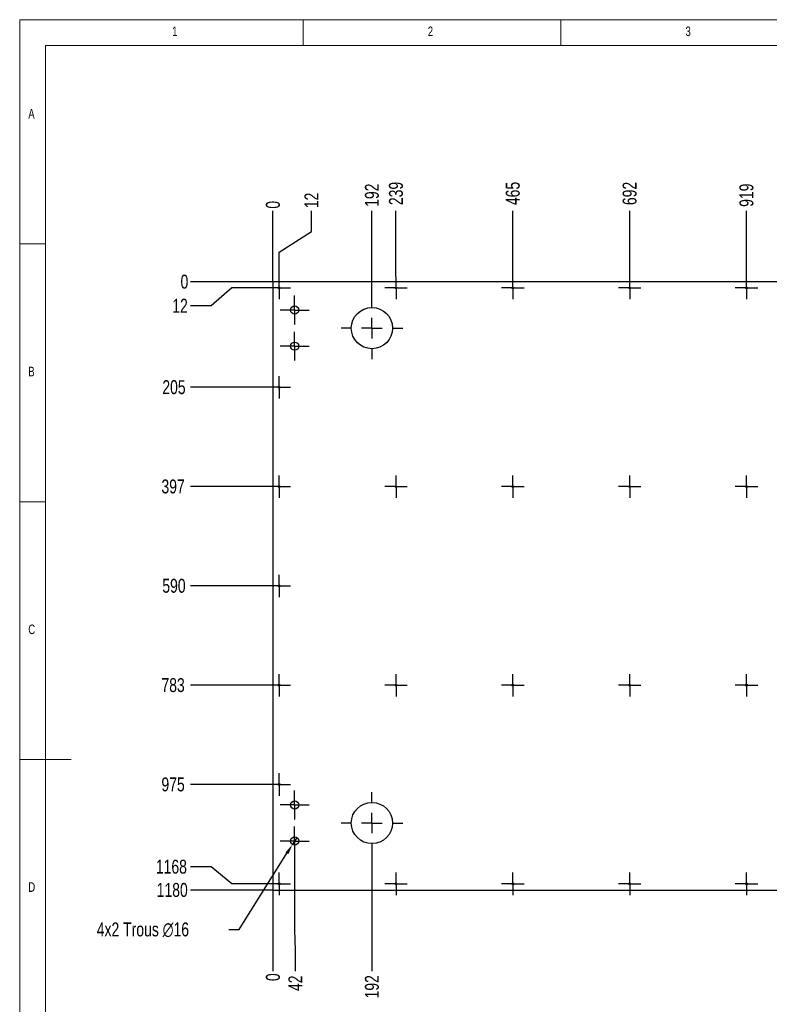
# Model space of a CAD drawing. Header units: millimetres. Extents: x 5 to 415, y 5 to 292.
# Tile 2 of 4: x 5 to 150, y 101 to 292. Entities that reach past the tile are written whole.
import ezdxf

# ---------------------------------------------------------------- set-up
doc = ezdxf.new("R2010")
doc.units = ezdxf.units.MM
doc.header["$PDSIZE"] = -1
doc.linetypes.add('CENTERX2', pattern=[20.32, 12.7, -2.54, 2.54, -2.54])
for name, color, linetype in [('COTES', 1, 'Continuous'), ('GRAVURES', 9, 'Continuous'), ('NOTES', 6, 'Continuous'), ('TRAIT-MIXTES', 3, 'CENTERX2')]:
    doc.layers.add(name, color=color, linetype=linetype)
doc.layers.add('TRAIT-FORT', color=4, linetype='Continuous', lineweight=25)
doc.styles.add('SLDTEXTSTYLE0', font='TXT', dxfattribs={"width": 0.75})
doc.dimstyles.new('SLDDIMSTYLE0', dxfattribs={"dimtxt": 2.7, "dimasz": 0.333333, "dimexe": 0, "dimexo": 0.0625, "dimgap": 0.675, "dimtad": 0, "dimtih": 1, "dimtoh": 1, "dimdec": 0, "dimlfac": 10, "dimrnd": 1e-09, "dimdsep": 46, "dimtxsty": 'SLDTEXTSTYLE0', "dimblk1": 'ORIGIN', "dimblk2": 'ORIGIN', "dimsah": 1, "dimcen": 0.09, "dimadec": 0, "dimazin": 2, "dimtfac": 1, "dimtdec": 0, "dimtofl": 0, "dimtmove": 0, "dimatfit": 3, "dimldrblk": 'ORIGIN', "dimfxl": 1, "dimfrac": 2, "dimtolj": 1, "dimtzin": 12, "dimarcsym": 0})
doc.dimstyles.new('SLDDIMSTYLE1', dxfattribs={"dimtxt": 2.7, "dimasz": 2, "dimexe": 0, "dimexo": 0.0625, "dimgap": 0.675, "dimtad": 0, "dimtih": 1, "dimtoh": 1, "dimdec": 0, "dimlfac": 10, "dimrnd": 1e-09, "dimzin": 12, "dimdsep": 46, "dimtxsty": 'SLDTEXTSTYLE0', "dimsah": 1, "dimcen": 0.09, "dimadec": 0, "dimazin": 3, "dimtfac": 1, "dimtdec": 0, "dimtofl": 0, "dimtmove": 0, "dimatfit": 3, "dimfxl": 1, "dimfrac": 2, "dimtolj": 1, "dimtzin": 12, "dimarcsym": 0})
doc.dimstyles.new('SLDDIMSTYLE2', dxfattribs={"dimtxt": 2.7, "dimasz": 2, "dimexe": 0, "dimexo": 0.0625, "dimgap": 0.675, "dimtad": 0, "dimtih": 1, "dimtoh": 1, "dimdec": 0, "dimlfac": 10, "dimrnd": 1e-09, "dimzin": 12, "dimdsep": 46, "dimtxsty": 'SLDTEXTSTYLE0', "dimblk1": 'NONE', "dimsah": 1, "dimcen": 0, "dimadec": 0, "dimazin": 3, "dimtfac": 1, "dimtdec": 0, "dimtmove": 0, "dimatfit": 3, "dimldrblk": 'NONE', "dimfxl": 1, "dimfrac": 2, "dimtolj": 1, "dimtzin": 12, "dimarcsym": 0})

# ---------------------------------------------------------------- blocks, each defined once
blk = doc.blocks.new('_D')
at = {"layer": 'COTES', "color": 0, "lineweight": -2, "transparency": 16777216}
blk.add_line((54.14, 241.23), (54.14, 254.91), dxfattribs=at)
at = {"layer": 'Defpoints', "color": 0, "transparency": 16777216}
for p in [(54.14, 254.91), (54.14, 241.17), (54.14, 241.17)]:
    blk.add_point(p, dxfattribs=at)
at = {"layer": 'COTES', "color": 0, "transparency": 16777216, "insert": (54.14, 256.09), "char_height": 2.7, "attachment_point": 5, "rotation": 90, "style": 'SLDTEXTSTYLE0'}
blk.add_mtext('\\A1;0', dxfattribs=at)
blk = doc.blocks.new('_Origin')
at = {"color": 0, "linetype": 'ByBlock', "lineweight": -2}
blk.add_line((0, 0), (-1, 0), dxfattribs=at)
blk.add_circle((0, 0), 0.5, dxfattribs=at)
blk = doc.blocks.new('_D_1')
at = {"layer": 'COTES', "color": 0, "lineweight": -2, "transparency": 16777216}
for p, q in [((61.6, 250.91), (61.6, 254.91)), ((55.34, 246.91), (61.6, 250.91)), ((55.34, 242.2), (55.34, 246.91))]:
    blk.add_line(p, q, dxfattribs=at)
at = {"layer": 'Defpoints', "color": 0, "transparency": 16777216}
for p in [(61.6, 254.91), (54.14, 241.17), (55.34, 242.14)]:
    blk.add_point(p, dxfattribs=at)
at = {"layer": 'COTES', "color": 0, "transparency": 16777216, "insert": (61.6, 256.94), "char_height": 2.7, "attachment_point": 5, "rotation": 90, "style": 'SLDTEXTSTYLE0'}
blk.add_mtext('\\A1;12', dxfattribs=at)
blk = doc.blocks.new('_D_2')
at = {"layer": 'COTES', "color": 0, "lineweight": -2, "transparency": 16777216}
blk.add_line((73.34, 238.23), (73.34, 254.91), dxfattribs=at)
at = {"layer": 'Defpoints', "color": 0, "transparency": 16777216}
for p in [(73.34, 254.91), (54.14, 241.17), (73.34, 238.17)]:
    blk.add_point(p, dxfattribs=at)
at = {"layer": 'COTES', "color": 0, "transparency": 16777216, "insert": (73.34, 257.95), "char_height": 2.7, "attachment_point": 5, "rotation": 90, "style": 'SLDTEXTSTYLE0'}
blk.add_mtext('\\A1;192', dxfattribs=at)
blk = doc.blocks.new('_D_3')
at = {"layer": 'COTES', "color": 0, "lineweight": -2, "transparency": 16777216}
blk.add_line((78, 242.2), (78, 254.91), dxfattribs=at)
at = {"layer": 'Defpoints', "color": 0, "transparency": 16777216}
for p in [(78, 254.91), (54.14, 241.17), (78, 242.14)]:
    blk.add_point(p, dxfattribs=at)
at = {"layer": 'COTES', "color": 0, "transparency": 16777216, "insert": (78, 258.29), "char_height": 2.7, "attachment_point": 5, "rotation": 90, "style": 'SLDTEXTSTYLE0'}
blk.add_mtext('\\A1;239', dxfattribs=at)
blk = doc.blocks.new('_D_4')
at = {"layer": 'COTES', "color": 0, "lineweight": -2, "transparency": 16777216}
blk.add_line((100.67, 242.2), (100.67, 254.91), dxfattribs=at)
at = {"layer": 'Defpoints', "color": 0, "transparency": 16777216}
for p in [(100.67, 254.91), (54.14, 241.17), (100.67, 242.14)]:
    blk.add_point(p, dxfattribs=at)
at = {"layer": 'COTES', "color": 0, "transparency": 16777216, "insert": (100.67, 258.29), "char_height": 2.7, "attachment_point": 5, "rotation": 90, "style": 'SLDTEXTSTYLE0'}
blk.add_mtext('\\A1;465', dxfattribs=at)
blk = doc.blocks.new('_D_5')
at = {"layer": 'COTES', "color": 0, "lineweight": -2, "transparency": 16777216}
blk.add_line((123.34, 242.2), (123.34, 254.91), dxfattribs=at)
at = {"layer": 'Defpoints', "color": 0, "transparency": 16777216}
for p in [(123.34, 254.91), (54.14, 241.17), (123.34, 242.14)]:
    blk.add_point(p, dxfattribs=at)
at = {"layer": 'COTES', "color": 0, "transparency": 16777216, "insert": (123.34, 258.29), "char_height": 2.7, "attachment_point": 5, "rotation": 90, "style": 'SLDTEXTSTYLE0'}
blk.add_mtext('\\A1;692', dxfattribs=at)
blk = doc.blocks.new('_D_6')
at = {"layer": 'COTES', "color": 0, "lineweight": -2, "transparency": 16777216}
blk.add_line((146, 242.2), (146, 254.91), dxfattribs=at)
at = {"layer": 'Defpoints', "color": 0, "transparency": 16777216}
for p in [(146, 254.91), (54.14, 241.17), (146, 242.14)]:
    blk.add_point(p, dxfattribs=at)
at = {"layer": 'COTES', "color": 0, "transparency": 16777216, "insert": (146, 257.95), "char_height": 2.7, "attachment_point": 5, "rotation": 90, "style": 'SLDTEXTSTYLE0'}
blk.add_mtext('\\A1;919', dxfattribs=at)
blk = doc.blocks.new('_D_7')
at = {"layer": 'COTES', "color": 0, "lineweight": -2, "transparency": 16777216}
blk.add_line((168.67, 242.2), (168.67, 254.91), dxfattribs=at)
at = {"layer": 'Defpoints', "color": 0, "transparency": 16777216}
for p in [(168.67, 254.91), (54.14, 241.17), (168.67, 242.14)]:
    blk.add_point(p, dxfattribs=at)
at = {"layer": 'COTES', "color": 0, "transparency": 16777216, "insert": (168.67, 258.63), "char_height": 2.7, "attachment_point": 5, "rotation": 90, "style": 'SLDTEXTSTYLE0'}
blk.add_mtext('\\A1;1145', dxfattribs=at)
blk = doc.blocks.new('_D_8')
at = {"layer": 'COTES', "color": 0, "lineweight": -2, "transparency": 16777216}
blk.add_line((173.34, 226.23), (173.34, 254.91), dxfattribs=at)
at = {"layer": 'Defpoints', "color": 0, "transparency": 16777216}
for p in [(173.34, 254.91), (54.14, 241.17), (173.34, 226.17)]:
    blk.add_point(p, dxfattribs=at)
at = {"layer": 'COTES', "color": 0, "transparency": 16777216, "insert": (173.34, 258.63), "char_height": 2.7, "attachment_point": 5, "rotation": 90, "style": 'SLDTEXTSTYLE0'}
blk.add_mtext('\\A1;1192', dxfattribs=at)
blk = doc.blocks.new('_D_9')
at = {"layer": 'COTES', "color": 0, "lineweight": -2, "transparency": 16777216}
for p, q in [((187.22, 250.91), (187.22, 254.91)), ((191.34, 246.91), (187.22, 250.91)), ((191.34, 242.2), (191.34, 246.91))]:
    blk.add_line(p, q, dxfattribs=at)
at = {"layer": 'Defpoints', "color": 0, "transparency": 16777216}
for p in [(187.22, 254.91), (54.14, 241.17), (191.34, 242.14)]:
    blk.add_point(p, dxfattribs=at)
at = {"layer": 'COTES', "color": 0, "transparency": 16777216, "insert": (187.22, 258.96), "char_height": 2.7, "attachment_point": 5, "rotation": 90, "style": 'SLDTEXTSTYLE0'}
blk.add_mtext('\\A1;1372', dxfattribs=at)
blk = doc.blocks.new('_D_10')
at = {"layer": 'COTES', "color": 0, "lineweight": -2, "transparency": 16777216}
blk.add_line((192.54, 241.23), (192.54, 254.91), dxfattribs=at)
at = {"layer": 'Defpoints', "color": 0, "transparency": 16777216}
for p in [(192.54, 254.91), (54.14, 241.17), (192.54, 241.17)]:
    blk.add_point(p, dxfattribs=at)
at = {"layer": 'COTES', "color": 0, "transparency": 16777216, "insert": (192.54, 258.96), "char_height": 2.7, "attachment_point": 5, "rotation": 90, "style": 'SLDTEXTSTYLE0'}
blk.add_mtext('\\A1;1384', dxfattribs=at)
blk = doc.blocks.new('_D_11')
at = {"layer": 'COTES', "color": 0, "lineweight": -2, "transparency": 16777216}
blk.add_line((192.48, 241.17), (38.14, 241.17), dxfattribs=at)
at = {"layer": 'Defpoints', "color": 0, "transparency": 16777216}
for p in [(38.14, 241.17), (192.54, 241.17), (192.54, 241.17)]:
    blk.add_point(p, dxfattribs=at)
at = {"layer": 'COTES', "color": 0, "transparency": 16777216, "insert": (36.96, 241.17), "char_height": 2.7, "attachment_point": 5, "style": 'SLDTEXTSTYLE0'}
blk.add_mtext('\\A1;0', dxfattribs=at)
blk = doc.blocks.new('_D_12')
at = {"layer": 'COTES', "color": 0, "lineweight": -2, "transparency": 16777216}
for p, q in [((46.14, 239.97), (42.14, 236.51)), ((53.11, 239.97), (46.14, 239.97)), ((42.14, 236.51), (38.14, 236.51))]:
    blk.add_line(p, q, dxfattribs=at)
at = {"layer": 'Defpoints', "color": 0, "transparency": 16777216}
for p in [(192.54, 241.17), (53.17, 239.97), (38.14, 236.51)]:
    blk.add_point(p, dxfattribs=at)
at = {"layer": 'COTES', "color": 0, "transparency": 16777216, "insert": (36.11, 236.51), "char_height": 2.7, "attachment_point": 5, "style": 'SLDTEXTSTYLE0'}
blk.add_mtext('\\A1;12', dxfattribs=at)
blk = doc.blocks.new('_D_13')
at = {"layer": 'COTES', "color": 0, "lineweight": -2, "transparency": 16777216}
blk.add_line((53.11, 220.7), (38.14, 220.7), dxfattribs=at)
at = {"layer": 'Defpoints', "color": 0, "transparency": 16777216}
for p in [(192.54, 241.17), (38.14, 220.7), (53.17, 220.7)]:
    blk.add_point(p, dxfattribs=at)
at = {"layer": 'COTES', "color": 0, "transparency": 16777216, "insert": (34.93, 220.7), "char_height": 2.7, "attachment_point": 5, "style": 'SLDTEXTSTYLE0'}
blk.add_mtext('\\A1;205', dxfattribs=at)
blk = doc.blocks.new('_D_14')
at = {"layer": 'COTES', "color": 0, "lineweight": -2, "transparency": 16777216}
blk.add_line((53.11, 201.44), (38.14, 201.44), dxfattribs=at)
at = {"layer": 'Defpoints', "color": 0, "transparency": 16777216}
for p in [(192.54, 241.17), (38.14, 201.44), (53.17, 201.44)]:
    blk.add_point(p, dxfattribs=at)
at = {"layer": 'COTES', "color": 0, "transparency": 16777216, "insert": (34.76, 201.44), "char_height": 2.7, "attachment_point": 5, "style": 'SLDTEXTSTYLE0'}
blk.add_mtext('\\A1;397', dxfattribs=at)
blk = doc.blocks.new('_D_15')
at = {"layer": 'COTES', "color": 0, "lineweight": -2, "transparency": 16777216}
blk.add_line((53.11, 182.17), (38.14, 182.17), dxfattribs=at)
at = {"layer": 'Defpoints', "color": 0, "transparency": 16777216}
for p in [(192.54, 241.17), (38.14, 182.17), (53.17, 182.17)]:
    blk.add_point(p, dxfattribs=at)
at = {"layer": 'COTES', "color": 0, "transparency": 16777216, "insert": (34.93, 182.17), "char_height": 2.7, "attachment_point": 5, "style": 'SLDTEXTSTYLE0'}
blk.add_mtext('\\A1;590', dxfattribs=at)
blk = doc.blocks.new('_D_16')
at = {"layer": 'COTES', "color": 0, "lineweight": -2, "transparency": 16777216}
blk.add_line((53.11, 162.9), (38.14, 162.9), dxfattribs=at)
at = {"layer": 'Defpoints', "color": 0, "transparency": 16777216}
for p in [(192.54, 241.17), (38.14, 162.9), (53.17, 162.9)]:
    blk.add_point(p, dxfattribs=at)
at = {"layer": 'COTES', "color": 0, "transparency": 16777216, "insert": (34.76, 162.9), "char_height": 2.7, "attachment_point": 5, "style": 'SLDTEXTSTYLE0'}
blk.add_mtext('\\A1;783', dxfattribs=at)
blk = doc.blocks.new('_D_17')
at = {"layer": 'COTES', "color": 0, "lineweight": -2, "transparency": 16777216}
blk.add_line((53.11, 143.64), (38.14, 143.64), dxfattribs=at)
at = {"layer": 'Defpoints', "color": 0, "transparency": 16777216}
for p in [(192.54, 241.17), (38.14, 143.64), (53.17, 143.64)]:
    blk.add_point(p, dxfattribs=at)
at = {"layer": 'COTES', "color": 0, "transparency": 16777216, "insert": (34.76, 143.64), "char_height": 2.7, "attachment_point": 5, "style": 'SLDTEXTSTYLE0'}
blk.add_mtext('\\A1;975', dxfattribs=at)
blk = doc.blocks.new('_D_18')
at = {"layer": 'COTES', "color": 0, "lineweight": -2, "transparency": 16777216}
for p, q in [((42.14, 127.68), (38.14, 127.68)), ((46.14, 124.37), (42.14, 127.68)), ((53.11, 124.37), (46.14, 124.37))]:
    blk.add_line(p, q, dxfattribs=at)
at = {"layer": 'Defpoints', "color": 0, "transparency": 16777216}
for p in [(192.54, 241.17), (38.14, 127.68), (53.17, 124.37)]:
    blk.add_point(p, dxfattribs=at)
at = {"layer": 'COTES', "color": 0, "transparency": 16777216, "insert": (34.43, 127.68), "char_height": 2.7, "attachment_point": 5, "style": 'SLDTEXTSTYLE0'}
blk.add_mtext('\\A1;1168', dxfattribs=at)
blk = doc.blocks.new('_D_19')
at = {"layer": 'COTES', "color": 0, "lineweight": -2, "transparency": 16777216}
blk.add_line((54.08, 123.17), (38.14, 123.17), dxfattribs=at)
at = {"layer": 'Defpoints', "color": 0, "transparency": 16777216}
for p in [(192.54, 241.17), (38.14, 123.17), (54.14, 123.17)]:
    blk.add_point(p, dxfattribs=at)
at = {"layer": 'COTES', "color": 0, "transparency": 16777216, "insert": (34.59, 123.17), "char_height": 2.7, "attachment_point": 5, "style": 'SLDTEXTSTYLE0'}
blk.add_mtext('\\A1;1180', dxfattribs=at)
blk = doc.blocks.new('_D_20')
at = {"layer": 'COTES', "color": 0, "lineweight": -2, "transparency": 16777216}
blk.add_line((54.14, 123.11), (54.14, 107.44), dxfattribs=at)
at = {"layer": 'Defpoints', "color": 0, "transparency": 16777216}
for p in [(54.14, 123.17), (54.14, 123.17), (54.14, 107.44)]:
    blk.add_point(p, dxfattribs=at)
at = {"layer": 'COTES', "color": 0, "transparency": 16777216, "insert": (54.14, 106.26), "char_height": 2.7, "attachment_point": 5, "rotation": 90, "style": 'SLDTEXTSTYLE0'}
blk.add_mtext('\\A1;0', dxfattribs=at)
blk = doc.blocks.new('_D_21')
at = {"layer": 'COTES', "color": 0, "lineweight": -2, "transparency": 16777216}
for p, q in [((58.34, 129.81), (58.34, 115.44)), ((58.34, 115.44), (58.47, 111.44)), ((58.47, 111.44), (58.47, 107.44))]:
    blk.add_line(p, q, dxfattribs=at)
at = {"layer": 'Defpoints', "color": 0, "transparency": 16777216}
for p in [(58.34, 129.87), (54.14, 123.17), (58.47, 107.44)]:
    blk.add_point(p, dxfattribs=at)
at = {"layer": 'COTES', "color": 0, "transparency": 16777216, "insert": (58.47, 105.08), "char_height": 2.7, "attachment_point": 5, "rotation": 90, "style": 'SLDTEXTSTYLE0'}
blk.add_mtext('\\A1;42', dxfattribs=at)
blk = doc.blocks.new('_D_22')
at = {"layer": 'COTES', "color": 0, "lineweight": -2, "transparency": 16777216}
blk.add_line((73.34, 130.11), (73.34, 107.44), dxfattribs=at)
at = {"layer": 'Defpoints', "color": 0, "transparency": 16777216}
for p in [(73.34, 130.17), (54.14, 123.17), (73.34, 107.44)]:
    blk.add_point(p, dxfattribs=at)
at = {"layer": 'COTES', "color": 0, "transparency": 16777216, "insert": (73.34, 104.4), "char_height": 2.7, "attachment_point": 5, "rotation": 90, "style": 'SLDTEXTSTYLE0'}
blk.add_mtext('\\A1;192', dxfattribs=at)
blk = doc.blocks.new('_D_23')
at = {"layer": 'COTES', "color": 0, "lineweight": -2, "transparency": 16777216}
blk.add_line((173.34, 130.11), (173.34, 107.44), dxfattribs=at)
at = {"layer": 'Defpoints', "color": 0, "transparency": 16777216}
for p in [(173.34, 130.17), (54.14, 123.17), (173.34, 107.44)]:
    blk.add_point(p, dxfattribs=at)
at = {"layer": 'COTES', "color": 0, "transparency": 16777216, "insert": (173.34, 103.73), "char_height": 2.7, "attachment_point": 5, "rotation": 90, "style": 'SLDTEXTSTYLE0'}
blk.add_mtext('\\A1;1192', dxfattribs=at)
blk = doc.blocks.new('_D_24')
at = {"layer": 'COTES', "color": 0, "lineweight": -2, "transparency": 16777216}
for p, q in [((188.34, 129.81), (188.34, 115.44)), ((188.34, 115.44), (188.21, 111.44)), ((188.21, 111.44), (188.21, 107.44))]:
    blk.add_line(p, q, dxfattribs=at)
at = {"layer": 'Defpoints', "color": 0, "transparency": 16777216}
for p in [(188.34, 129.87), (54.14, 123.17), (188.21, 107.44)]:
    blk.add_point(p, dxfattribs=at)
at = {"layer": 'COTES', "color": 0, "transparency": 16777216, "insert": (188.21, 103.39), "char_height": 2.7, "attachment_point": 5, "rotation": 90, "style": 'SLDTEXTSTYLE0'}
blk.add_mtext('\\A1;1342', dxfattribs=at)
blk = doc.blocks.new('_D_25')
at = {"layer": 'COTES', "color": 0, "lineweight": -2, "transparency": 16777216}
blk.add_line((192.54, 123.11), (192.54, 107.44), dxfattribs=at)
at = {"layer": 'Defpoints', "color": 0, "transparency": 16777216}
for p in [(54.14, 123.17), (192.54, 123.17), (192.54, 107.44)]:
    blk.add_point(p, dxfattribs=at)
at = {"layer": 'COTES', "color": 0, "transparency": 16777216, "insert": (192.54, 103.39), "char_height": 2.7, "attachment_point": 5, "rotation": 90, "style": 'SLDTEXTSTYLE0'}
blk.add_mtext('\\A1;1384', dxfattribs=at)
blk = doc.blocks.new('_D_33')
at = {"layer": 'COTES', "color": 0, "lineweight": -2, "transparency": 16777216}
for p, q in [((58.76, 133.35), (57.91, 131.99)), ((47.6, 115.53), (56.85, 130.3)), ((45.6, 115.53), (47.6, 115.53))]:
    blk.add_line(p, q, dxfattribs=at)
at = {"layer": 'COTES', "color": 0, "transparency": 16777216}
blk.add_solid([(56.57, 130.47), (57.13, 130.12), (57.91, 131.99)], dxfattribs=at)
at = {"layer": 'Defpoints', "color": 0, "transparency": 16777216}
for p in [(57.91, 131.99), (58.76, 133.35)]:
    blk.add_point(p, dxfattribs=at)
at = {"layer": 'COTES', "color": 0, "transparency": 16777216, "insert": (19.95, 116.88), "char_height": 2.7, "attachment_point": 1, "style": 'SLDTEXTSTYLE0'}
blk.add_mtext('\\A1;4x2 Trous ∅16', dxfattribs=at)
blk = doc.blocks.new('_None')
blk = doc.blocks.new('SW_CENTERMARKSYMBOL_0')
at = {"layer": 'TRAIT-MIXTES', "color": 0}
for p, q in [((0, 2), (0, 2.17)), ((0, 0), (0, 2)), ((-2, 0), (-2.17, 0)), ((0, 0), (-2, 0)), ((0, 0), (0, -2)), ((0, 0), (2, 0)), ((2, 0), (2.17, 0)), ((0, -2), (0, -2.17))]:
    blk.add_line(p, q, dxfattribs=at)
blk = doc.blocks.new('SW_CENTERMARKSYMBOL_1')
at = {"layer": 'TRAIT-MIXTES', "color": 0}
for p, q in [((0, 2), (0, 2.17)), ((0, 0), (0, 2)), ((-2, 0), (-2.17, 0)), ((0, 0), (-2, 0)), ((0, 0), (0, -2)), ((0, 0), (2, 0)), ((2, 0), (2.17, 0)), ((0, -2), (0, -2.17))]:
    blk.add_line(p, q, dxfattribs=at)
blk = doc.blocks.new('SW_CENTERMARKSYMBOL_2')
at = {"layer": 'TRAIT-MIXTES', "color": 0}
for p, q in [((0, 2), (0, 2.17)), ((0, 0), (0, 2)), ((-2, 0), (-2.17, 0)), ((0, 0), (-2, 0)), ((0, 0), (0, -2)), ((0, 0), (2, 0)), ((2, 0), (2.17, 0)), ((0, -2), (0, -2.17))]:
    blk.add_line(p, q, dxfattribs=at)
blk = doc.blocks.new('SW_CENTERMARKSYMBOL_3')
at = {"layer": 'TRAIT-MIXTES', "color": 0}
for p, q in [((0, 2), (0, 2.17)), ((0, 0), (0, 2)), ((-2, 0), (-2.17, 0)), ((0, 0), (-2, 0)), ((0, 0), (0, -2)), ((0, 0), (2, 0)), ((2, 0), (2.17, 0)), ((0, -2), (0, -2.17))]:
    blk.add_line(p, q, dxfattribs=at)
blk = doc.blocks.new('SW_CENTERMARKSYMBOL_4')
at = {"layer": 'TRAIT-MIXTES', "color": 0}
for p, q in [((0, 2), (0, 2.17)), ((0, 0), (0, 2)), ((-2, 0), (-2.17, 0)), ((0, 0), (-2, 0)), ((0, 0), (0, -2)), ((0, 0), (2, 0)), ((2, 0), (2.17, 0)), ((0, -2), (0, -2.17))]:
    blk.add_line(p, q, dxfattribs=at)
blk = doc.blocks.new('SW_CENTERMARKSYMBOL_5')
at = {"layer": 'TRAIT-MIXTES', "color": 0}
for p, q in [((0, 2), (0, 2.17)), ((0, 0), (0, 2)), ((-2, 0), (-2.17, 0)), ((0, 0), (-2, 0)), ((0, 0), (0, -2)), ((0, 0), (2, 0)), ((2, 0), (2.17, 0)), ((0, -2), (0, -2.17))]:
    blk.add_line(p, q, dxfattribs=at)
blk = doc.blocks.new('SW_CENTERMARKSYMBOL_6')
at = {"layer": 'TRAIT-MIXTES', "color": 0}
for p, q in [((0, 2), (0, 2.17)), ((0, 0), (0, 2)), ((-2, 0), (-2.17, 0)), ((0, 0), (-2, 0)), ((0, 0), (0, -2)), ((0, 0), (2, 0)), ((2, 0), (2.17, 0)), ((0, -2), (0, -2.17))]:
    blk.add_line(p, q, dxfattribs=at)
blk = doc.blocks.new('SW_CENTERMARKSYMBOL_7')
at = {"layer": 'TRAIT-MIXTES', "color": 0}
for p, q in [((0, 2), (0, 2.17)), ((0, 0), (0, 2)), ((-2, 0), (-2.17, 0)), ((0, 0), (-2, 0)), ((0, 0), (0, -2)), ((0, 0), (2, 0)), ((2, 0), (2.17, 0)), ((0, -2), (0, -2.17))]:
    blk.add_line(p, q, dxfattribs=at)
blk = doc.blocks.new('SW_CENTERMARKSYMBOL_15')
at = {"layer": 'TRAIT-MIXTES', "color": 0}
for p, q in [((0, 2), (0, 2.17)), ((0, 0), (0, 2)), ((-2, 0), (-2.17, 0)), ((0, 0), (-2, 0)), ((0, 0), (0, -2)), ((0, 0), (2, 0)), ((2, 0), (2.17, 0)), ((0, -2), (0, -2.17))]:
    blk.add_line(p, q, dxfattribs=at)
blk = doc.blocks.new('SW_CENTERMARKSYMBOL_16')
at = {"layer": 'TRAIT-MIXTES', "color": 0}
for p, q in [((0, 2), (0, 2.17)), ((0, 0), (0, 2)), ((-2, 0), (-2.17, 0)), ((0, 0), (-2, 0)), ((0, 0), (0, -2)), ((0, 0), (2, 0)), ((2, 0), (2.17, 0)), ((0, -2), (0, -2.17))]:
    blk.add_line(p, q, dxfattribs=at)
blk = doc.blocks.new('SW_CENTERMARKSYMBOL_17')
at = {"layer": 'TRAIT-MIXTES', "color": 0}
for p, q in [((0, 2), (0, 2.17)), ((0, 0), (0, 2)), ((-2, 0), (-2.17, 0)), ((0, 0), (-2, 0)), ((0, 0), (0, -2)), ((0, 0), (2, 0)), ((2, 0), (2.17, 0)), ((0, -2), (0, -2.17))]:
    blk.add_line(p, q, dxfattribs=at)
blk = doc.blocks.new('SW_CENTERMARKSYMBOL_18')
at = {"layer": 'TRAIT-MIXTES', "color": 0}
for p, q in [((0, 2), (0, 2.17)), ((0, 0), (0, 2)), ((-2, 0), (-2.17, 0)), ((0, 0), (-2, 0)), ((0, 0), (0, -2)), ((0, 0), (2, 0)), ((2, 0), (2.17, 0)), ((0, -2), (0, -2.17))]:
    blk.add_line(p, q, dxfattribs=at)
blk = doc.blocks.new('SW_CENTERMARKSYMBOL_19')
at = {"layer": 'TRAIT-MIXTES', "color": 0}
for p, q in [((0, 2), (0, 2.17)), ((0, 0), (0, 2)), ((-2, 0), (-2.17, 0)), ((0, 0), (-2, 0)), ((0, 0), (0, -2)), ((0, 0), (2, 0)), ((2, 0), (2.17, 0)), ((0, -2), (0, -2.17))]:
    blk.add_line(p, q, dxfattribs=at)
blk = doc.blocks.new('SW_CENTERMARKSYMBOL_20')
at = {"layer": 'TRAIT-MIXTES', "color": 0}
for p, q in [((0, 2), (0, 2.17)), ((0, 0), (0, 2)), ((-2, 0), (-2.17, 0)), ((0, 0), (-2, 0)), ((0, 0), (0, -2)), ((0, 0), (2, 0)), ((2, 0), (2.17, 0)), ((0, -2), (0, -2.17))]:
    blk.add_line(p, q, dxfattribs=at)
blk = doc.blocks.new('SW_CENTERMARKSYMBOL_21')
at = {"layer": 'TRAIT-MIXTES', "color": 0}
for p, q in [((0, 2), (0, 2.17)), ((0, 0), (0, 2)), ((-2, 0), (-2.17, 0)), ((0, 0), (-2, 0)), ((0, 0), (0, -2)), ((0, 0), (2, 0)), ((2, 0), (2.17, 0)), ((0, -2), (0, -2.17))]:
    blk.add_line(p, q, dxfattribs=at)
blk = doc.blocks.new('SW_CENTERMARKSYMBOL_22')
at = {"layer": 'TRAIT-MIXTES', "color": 0}
for p, q in [((0, 2), (0, 2.17)), ((0, 0), (0, 2)), ((-2, 0), (-2.17, 0)), ((0, 0), (-2, 0)), ((0, 0), (0, -2)), ((0, 0), (2, 0)), ((2, 0), (2.17, 0)), ((0, -2), (0, -2.17))]:
    blk.add_line(p, q, dxfattribs=at)
blk = doc.blocks.new('SW_CENTERMARKSYMBOL_23')
at = {"layer": 'TRAIT-MIXTES', "color": 0}
for p, q in [((0, 2), (0, 2.17)), ((0, 0), (0, 2)), ((-2, 0), (-2.17, 0)), ((0, 0), (-2, 0)), ((0, 0), (0, -2)), ((0, 0), (2, 0)), ((2, 0), (2.17, 0)), ((0, -2), (0, -2.17))]:
    blk.add_line(p, q, dxfattribs=at)
blk = doc.blocks.new('SW_CENTERMARKSYMBOL_24')
at = {"layer": 'TRAIT-MIXTES', "color": 0}
for p, q in [((0, 2), (0, 2.17)), ((0, 0), (0, 2)), ((-2, 0), (-2.17, 0)), ((0, 0), (-2, 0)), ((0, 0), (0, -2)), ((0, 0), (2, 0)), ((2, 0), (2.17, 0)), ((0, -2), (0, -2.17))]:
    blk.add_line(p, q, dxfattribs=at)
blk = doc.blocks.new('SW_CENTERMARKSYMBOL_25')
at = {"layer": 'TRAIT-MIXTES', "color": 0}
for p, q in [((0, 2), (0, 2.17)), ((0, 0), (0, 2)), ((-2, 0), (-2.17, 0)), ((0, 0), (-2, 0)), ((0, 0), (0, -2)), ((0, 0), (2, 0)), ((2, 0), (2.17, 0)), ((0, -2), (0, -2.17))]:
    blk.add_line(p, q, dxfattribs=at)
blk = doc.blocks.new('SW_CENTERMARKSYMBOL_26')
at = {"layer": 'TRAIT-MIXTES', "color": 0}
for p, q in [((0, 2), (0, 2.17)), ((0, 0), (0, 2)), ((-2, 0), (-2.17, 0)), ((0, 0), (-2, 0)), ((0, 0), (0, -2)), ((0, 0), (2, 0)), ((2, 0), (2.17, 0)), ((0, -2), (0, -2.17))]:
    blk.add_line(p, q, dxfattribs=at)
blk = doc.blocks.new('SW_CENTERMARKSYMBOL_27')
at = {"layer": 'TRAIT-MIXTES', "color": 0}
for p, q in [((0, 2), (0, 2.17)), ((0, 0), (0, 2)), ((-2, 0), (-2.17, 0)), ((0, 0), (-2, 0)), ((0, 0), (0, -2)), ((0, 0), (2, 0)), ((2, 0), (2.17, 0)), ((0, -2), (0, -2.17))]:
    blk.add_line(p, q, dxfattribs=at)
blk = doc.blocks.new('SW_CENTERMARKSYMBOL_28')
at = {"layer": 'TRAIT-MIXTES', "color": 0}
for p, q in [((0, 2), (0, 2.17)), ((0, 0), (0, 2)), ((-2, 0), (-2.17, 0)), ((0, 0), (-2, 0)), ((0, 0), (0, -2)), ((0, 0), (2, 0)), ((2, 0), (2.17, 0)), ((0, -2), (0, -2.17))]:
    blk.add_line(p, q, dxfattribs=at)
blk = doc.blocks.new('SW_CENTERMARKSYMBOL_29')
at = {"layer": 'TRAIT-MIXTES', "color": 0}
for p, q in [((0, 2), (0, 2.17)), ((0, 0), (0, 2)), ((-2, 0), (-2.17, 0)), ((0, 0), (-2, 0)), ((0, 0), (0, -2)), ((0, 0), (2, 0)), ((2, 0), (2.17, 0)), ((0, -2), (0, -2.17))]:
    blk.add_line(p, q, dxfattribs=at)
blk = doc.blocks.new('SW_CENTERMARKSYMBOL_35')
at = {"layer": 'TRAIT-MIXTES', "color": 0}
for p, q in [((0, 2), (0, 2.8)), ((0, 0), (0, 2)), ((-2, 0), (-2.8, 0)), ((0, 0), (-2, 0)), ((0, 0), (0, -2)), ((0, 0), (2, 0)), ((2, 0), (2.8, 0)), ((0, -2), (0, -2.8))]:
    blk.add_line(p, q, dxfattribs=at)
blk = doc.blocks.new('SW_CENTERMARKSYMBOL_36')
at = {"layer": 'TRAIT-MIXTES', "color": 0}
for p, q in [((0, 2), (0, 2.8)), ((0, 0), (0, 2)), ((-2, 0), (-2.8, 0)), ((0, 0), (-2, 0)), ((0, 0), (0, -2)), ((0, 0), (2, 0)), ((2, 0), (2.8, 0)), ((0, -2), (0, -2.8))]:
    blk.add_line(p, q, dxfattribs=at)
blk = doc.blocks.new('SW_CENTERMARKSYMBOL_37')
at = {"layer": 'TRAIT-MIXTES', "color": 0}
for p, q in [((0, 2), (0, 2.8)), ((0, 0), (0, 2)), ((-2, 0), (-2.8, 0)), ((0, 0), (-2, 0)), ((0, 0), (0, -2)), ((0, 0), (2, 0)), ((2, 0), (2.8, 0)), ((0, -2), (0, -2.8))]:
    blk.add_line(p, q, dxfattribs=at)
blk = doc.blocks.new('SW_CENTERMARKSYMBOL_38')
at = {"layer": 'TRAIT-MIXTES', "color": 0}
for p, q in [((0, 2), (0, 2.8)), ((0, 0), (0, 2)), ((-2, 0), (-2.8, 0)), ((0, 0), (-2, 0)), ((0, 0), (0, -2)), ((0, 0), (2, 0)), ((2, 0), (2.8, 0)), ((0, -2), (0, -2.8))]:
    blk.add_line(p, q, dxfattribs=at)
blk = doc.blocks.new('SW_CENTERMARKSYMBOL_44')
at = {"layer": 'TRAIT-MIXTES', "color": 0}
for p, q in [((0, 4), (0, 6)), ((0, 0), (0, 2)), ((-4, 0), (-6, 0)), ((0, 0), (-2, 0)), ((0, 0), (0, -2)), ((0, 0), (2, 0)), ((4, 0), (6, 0)), ((0, -4), (0, -6))]:
    blk.add_line(p, q, dxfattribs=at)
blk = doc.blocks.new('SW_CENTERMARKSYMBOL_45')
at = {"layer": 'TRAIT-MIXTES', "color": 0}
for p, q in [((0, 4), (0, 6)), ((0, 0), (0, 2)), ((-4, 0), (-6, 0)), ((0, 0), (-2, 0)), ((0, 0), (0, -2)), ((0, 0), (2, 0)), ((4, 0), (6, 0)), ((0, -4), (0, -6))]:
    blk.add_line(p, q, dxfattribs=at)

msp = doc.modelspace()

# ---------------------------------------------------------------- linework, layer by layer
at = {"lineweight": 18}
for p, q in [((415, 292), (5, 292)), ((5, 292), (5, 5)), ((60, 287), (60, 292)), ((110, 292), (110, 287)), ((410, 287), (10, 287)), ((10, 287), (10, 10)), ((10, 248.5), (5, 248.5)), ((5, 198.5), (10, 198.5)), ((5, 148.5), (15, 148.5))]:
    msp.add_line(p, q, dxfattribs=at)
at = {"layer": 'GRAVURES', "lineweight": 25}
for centre in [(73.338, 232.17), (73.338, 136.17)]:
    msp.add_circle(centre, 4, dxfattribs=at)
at = {"layer": 'TRAIT-FORT', "lineweight": 25}
for p, q in [((192.538, 241.17), (54.138, 241.17)), ((54.138, 241.17), (54.138, 123.17)), ((54.138, 123.17), (192.538, 123.17))]:
    msp.add_line(p, q, dxfattribs=at)
for centre, radius in [((55.338, 239.97), 0.17), ((78.004, 239.97), 0.17), ((100.671, 239.97), 0.17), ((123.338, 239.97), 0.17), ((146.004, 239.97), 0.17), ((58.338, 235.67), 0.8), ((58.338, 228.67), 0.8), ((55.338, 220.704), 0.17), ((55.338, 201.437), 0.17), ((78.004, 201.437), 0.17), ((100.671, 201.437), 0.17), ((123.338, 201.437), 0.17), ((146.004, 201.437), 0.17), ((55.338, 182.17), 0.17), ((55.338, 162.904), 0.17), ((78.004, 162.904), 0.17), ((100.671, 162.904), 0.17), ((123.338, 162.904), 0.17), ((146.004, 162.904), 0.17), ((55.338, 143.637), 0.17), ((58.338, 139.67), 0.8), ((58.338, 132.67), 0.8), ((55.338, 124.37), 0.17), ((78.004, 124.37), 0.17), ((100.671, 124.37), 0.17), ((123.338, 124.37), 0.17), ((146.004, 124.37), 0.17)]:
    msp.add_circle(centre, radius, dxfattribs=at)

# ---------------------------------------------------------------- block references
at = {"layer": 'TRAIT-MIXTES'}
for name, p in [('SW_CENTERMARKSYMBOL_25', (55.338, 239.97)), ('SW_CENTERMARKSYMBOL_26', (78.004, 239.97)), ('SW_CENTERMARKSYMBOL_27', (100.671, 239.97)), ('SW_CENTERMARKSYMBOL_28', (123.338, 239.97)), ('SW_CENTERMARKSYMBOL_29', (146.004, 239.97)), ('SW_CENTERMARKSYMBOL_35', (58.338, 235.67)), ('SW_CENTERMARKSYMBOL_45', (73.338, 232.17)), ('SW_CENTERMARKSYMBOL_36', (58.338, 228.67)), ('SW_CENTERMARKSYMBOL_24', (55.338, 220.704)), ('SW_CENTERMARKSYMBOL_23', (55.338, 201.437)), ('SW_CENTERMARKSYMBOL_4', (78.004, 201.437)), ('SW_CENTERMARKSYMBOL_5', (100.671, 201.437)), ('SW_CENTERMARKSYMBOL_6', (123.338, 201.437)), ('SW_CENTERMARKSYMBOL_7', (146.004, 201.437)), ('SW_CENTERMARKSYMBOL_22', (55.338, 182.17)), ('SW_CENTERMARKSYMBOL_21', (55.338, 162.904)), ('SW_CENTERMARKSYMBOL_0', (78.004, 162.904)), ('SW_CENTERMARKSYMBOL_1', (100.671, 162.904)), ('SW_CENTERMARKSYMBOL_2', (123.338, 162.904)), ('SW_CENTERMARKSYMBOL_3', (146.004, 162.904)), ('SW_CENTERMARKSYMBOL_20', (55.338, 143.637)), ('SW_CENTERMARKSYMBOL_37', (58.338, 139.67)), ('SW_CENTERMARKSYMBOL_44', (73.338, 136.17)), ('SW_CENTERMARKSYMBOL_38', (58.338, 132.67)), ('SW_CENTERMARKSYMBOL_19', (55.338, 124.37)), ('SW_CENTERMARKSYMBOL_18', (78.004, 124.37)), ('SW_CENTERMARKSYMBOL_17', (100.671, 124.37)), ('SW_CENTERMARKSYMBOL_16', (123.338, 124.37)), ('SW_CENTERMARKSYMBOL_15', (146.004, 124.37))]:
    msp.add_blockref(name, p, dxfattribs=at)

# ---------------------------------------------------------------- texts
at = {"layer": 'NOTES', "char_height": 1.852, "attachment_point": 1, "style": 'SLDTEXTSTYLE0'}
for s, insert in [('1', (34.583, 290.668)), ('2', (84.167, 290.668)), ('3', (134.167, 290.668)), ('A', (6.667, 274.668)), ('B', (6.667, 224.668)), ('C', (6.667, 174.668)), ('D', (6.667, 124.668))]:
    msp.add_mtext(s, dxfattribs=dict(at, insert=insert))

# ---------------------------------------------------------------- dimensions: what is measured, and where the dimension line sits
at = {"layer": 'COTES'}
for feature_location, offset, dtype, origin, dimstyle, picture, middle in [((191.338, 242.14), (-4.113, 12.773), 1, (54.138, 241.17), 'SLDDIMSTYLE1', '_D_9', (187.225, 258.964)), ((192.538, 241.17), (0, 13.743), 1, (54.138, 241.17), 'SLDDIMSTYLE1', '_D_10', (192.538, 258.964)), ((168.671, 242.14), (0, 12.773), 1, (54.138, 241.17), 'SLDDIMSTYLE1', '_D_7', (168.671, 258.626)), ((173.338, 226.17), (0, 28.743), 1, (54.138, 241.17), 'SLDDIMSTYLE1', '_D_8', (173.338, 258.626)), ((78.004, 242.14), (0, 12.773), 1, (54.138, 241.17), 'SLDDIMSTYLE1', '_D_3', (78.004, 258.289)), ((100.671, 242.14), (0, 12.773), 1, (54.138, 241.17), 'SLDDIMSTYLE1', '_D_4', (100.671, 258.289)), ((123.338, 242.14), (0, 12.773), 1, (54.138, 241.17), 'SLDDIMSTYLE1', '_D_5', (123.338, 258.289)), ((73.338, 238.17), (0, 16.743), 1, (54.138, 241.17), 'SLDDIMSTYLE1', '_D_2', (73.338, 257.951)), ((146.004, 242.14), (0, 12.773), 1, (54.138, 241.17), 'SLDDIMSTYLE1', '_D_6', (146.004, 257.951)), ((55.338, 242.14), (6.267, 12.773), 1, (54.138, 241.17), 'SLDDIMSTYLE1', '_D_1', (61.604, 256.939)), ((54.13761007, 241.170192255), (0, 13.74338442), 1, (54.13761007, 241.170192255), 'SLDDIMSTYLE0', '_D', (54.13761007, 256.094826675)), ((192.53761007, 241.170192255), (-154.4, 0), 0, (192.53761007, 241.170192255), 'SLDDIMSTYLE0', '_D_11', (36.95636007, 241.170192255)), ((53.168, 124.37), (-15.03, 3.313), 0, (192.538, 241.17), 'SLDDIMSTYLE1', '_D_18', (34.425, 127.683)), ((54.138, 123.17), (-16, 0), 0, (192.538, 241.17), 'SLDDIMSTYLE1', '_D_19', (34.594, 123.17)), ((53.168, 201.437), (-15.03, 0), 0, (192.538, 241.17), 'SLDDIMSTYLE1', '_D_14', (34.763, 201.437)), ((53.168, 162.904), (-15.03, 0), 0, (192.538, 241.17), 'SLDDIMSTYLE1', '_D_16', (34.763, 162.904)), ((53.168, 143.637), (-15.03, 0), 0, (192.538, 241.17), 'SLDDIMSTYLE1', '_D_17', (34.763, 143.637)), ((53.168, 220.704), (-15.03, 0), 0, (192.538, 241.17), 'SLDDIMSTYLE1', '_D_13', (34.931, 220.704)), ((53.168, 182.17), (-15.03, 0), 0, (192.538, 241.17), 'SLDDIMSTYLE1', '_D_15', (34.931, 182.17)), ((53.168, 239.97), (-15.03, -3.464), 0, (192.538, 241.17), 'SLDDIMSTYLE1', '_D_12', (36.113, 236.506)), ((73.338, 130.17), (0, -22.729), 1, (54.138, 123.17), 'SLDDIMSTYLE1', '_D_22', (73.338, 104.403)), ((173.338, 130.17), (0, -22.729), 1, (54.138, 123.17), 'SLDDIMSTYLE1', '_D_23', (173.338, 103.728)), ((58.338, 129.87), (0.129, -22.429), 1, (54.138, 123.17), 'SLDDIMSTYLE1', '_D_21', (58.467, 105.078)), ((188.338, 129.87), (-0.129, -22.429), 1, (54.138, 123.17), 'SLDDIMSTYLE1', '_D_24', (188.208, 103.391)), ((54.13761007, 123.170192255), (0, -15.729475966), 1, (54.13761007, 123.170192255), 'SLDDIMSTYLE0', '_D_20', (54.13761007, 106.259466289)), ((192.538, 123.17), (0, -15.729), 1, (54.138, 123.17), 'SLDDIMSTYLE1', '_D_25', (192.538, 103.391))]:
    dim = msp.add_ordinate_dim(feature_location=feature_location, offset=offset, dtype=dtype, origin=origin, dimstyle=dimstyle, dxfattribs=at)
    dim.commit()
    dim.dimension.update_dxf_attribs({"geometry": picture, "text_midpoint": middle})
dim = msp.add_diameter_dim_2p(p1=(58.762, 133.348), p2=(57.913, 131.992), text='4x2 Trous <>', dimstyle='SLDDIMSTYLE2', dxfattribs=at)
dim.commit()
dim.dimension.update_dxf_attribs({"geometry": '_D_33', "text_midpoint": (32.439, 115.534), "dimtype": 163})

doc.saveas('drawing.dxf')
